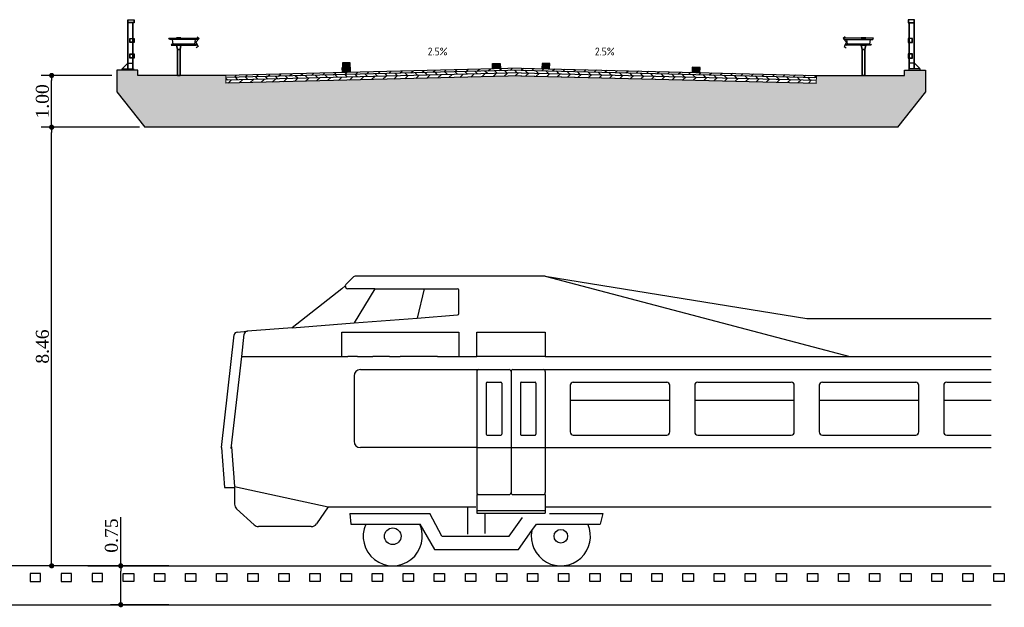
# Model space of a CAD drawing. Extents: x -21 to 90, y -15 to 62.
# Tile 10 of 15: x 58 to 77, y -14 to -3. Entities that reach past the tile are written whole.
import ezdxf
from ezdxf.enums import TextEntityAlignment as Align

# ---------------------------------------------------------------- set-up
doc = ezdxf.new("R2010")
doc.units = 0
doc.header["$LTSCALE"] = 0.1
for name, color, linetype in [('3', 7, 'Continuous'), ('CKNL2201P2501', 2, 'Continuous'), ('CKNL3822P1801', 1, 'Continuous'), ('CKNL4200P3501', 3, 'Continuous'), ('l-ar-deta-pr', 10, 'Continuous'), ('l-mt-deta-pr', 7, 'Continuous'), ('l-tk-deta-con-pr', 1, 'Continuous'), ('TD-B6100_afzetting', 1, 'Continuous'), ('TDNB----_ontwerp', 7, 'Continuous'), ('TDNL6300_profiel', 2, 'Continuous'), ('X-NA6300_profiel', 7, 'Continuous'), ('XDNA----_spoortunnel', 253, 'Continuous')]:
    doc.layers.add(name, color=color, linetype=linetype)
doc.styles.add('ENV-P', font='ISOCP.SHX')
doc.styles.add('INFRA_DIM', font='times.ttf')
doc.dimstyles.new('INFRA-100-M', dxfattribs={"dimtxt": 0.25, "dimasz": 0.1, "dimexe": 0.2, "dimexo": 0.1, "dimgap": 0.05, "dimtad": 1, "dimzin": 0, "dimdsep": 46, "dimtxsty": 'INFRA_DIM', "dimblk1": 'DOT', "dimblk2": 'DOT', "dimsah": 1, "dimcen": 0, "dimclrd": 256, "dimclre": 256, "dimclrt": 7, "dimaunit": 2, "dimadec": 0, "dimazin": 0, "dimtfac": 1, "dimtdec": 3, "dimtofl": 0, "dimtmove": 0, "dimatfit": 3, "dimldrblk": 'DOT', "dimfxl": 1, "dimtolj": 1, "dimtzin": 0, "dimarcsym": 0})
pattern_1 = [(43.5679, (62.21569, -3.65448), (-0.0984714, 0.1035212), [])]
pattern_2 = [(133.5679, (62.21569, -3.65448), (-0.1035212, -0.0984714), [])]

# ---------------------------------------------------------------- blocks, each defined once
blk = doc.blocks.new('RAIL1')
at = {"layer": '3', "color": 2, "linetype": 'Continuous'}
for p, q in [((-165.805, 410.518), (-207.756, 376.558)), ((-207.756, 376.558), (-139.836, 305.641)), ((-139.836, 305.641), (-185.782, 221.74)), ((-185.782, 221.74), (-146.828, 194.771))]:
    blk.add_line(p, q, dxfattribs=at)
for points in [[(379.555, 380.553), (-200.764, 380.553), (-184.783, 358.579), (364.572, 358.579)], [(227.733, 380.553), (143.831, 380.553), (143.831, 389.543), (227.733, 389.543)], [(143.831, 380.553), (227.733, 380.553), (227.733, 389.543), (143.831, 389.543)], [(317.627, 267.686), (330.612, 247.709), (-151.822, 247.709), (-120.858, 267.686)], [(-134.842, 358.579), (313.632, 358.579), (300.647, 267.686), (-120.858, 267.686)], [(227.733, 247.709), (143.831, 247.709), (161.81, 163.808), (210.753, 163.808)], [(143.831, 247.709), (227.733, 247.709), (210.753, 163.808), (161.81, 163.808)], [(227.733, 247.709), (143.831, 247.709), (161.81, 163.808), (210.753, 163.808)], [(227.733, 247.709), (143.831, 247.709), (161.81, 163.808), (210.753, 163.808)], [(161.81, 163.808), (210.753, 163.808), (210.753, -334.607), (161.81, -334.607)], [(210.753, 163.808), (161.81, 163.808), (161.81, -334.607), (210.753, -334.607)], [(161.81, 163.808), (210.753, 163.808), (210.753, -334.607), (161.81, -334.607)], [(161.81, 163.808), (210.753, 163.808), (210.753, -334.607), (161.81, -334.607)]]:
    blk.add_lwpolyline(points, close=True, dxfattribs=at)
blk = doc.blocks.new('ARCAD_63_-T-_afzetting')
at = {"layer": 'TD-B6100_afzetting'}
for p, q in [((0, 0.025), (0, 0.915)), ((0.005, 0.025), (0.005, 0.915)), ((0.095, 0.615), (0.095, 0.915)), ((0.1, 0.615), (0.1, 0.915)), ((0.095, 0.539), (0.095, 0.611)), ((0.1, 0.539), (0.1, 0.611)), ((0.095, 0.315), (0.095, 0.535)), ((0.1, 0.315), (0.1, 0.535)), ((0.095, 0.239), (0.095, 0.311)), ((0.095, 0.025), (0.095, 0.235)), ((0.1, 0.239), (0.1, 0.311)), ((0.1, 0.025), (0.1, 0.235)), ((-0.1, 0.035), (0, 0.135)), ((-0.1, 0.025), (-0.1, 0.035)), ((0, 0.135), (0.1, 0.135))]:
    blk.add_line(p, q, dxfattribs=at)
for points in [[(0, 0.915), (0, 0.975), (0.12, 0.975), (0.12, 0.915)], [(0.004, 0.919), (0.004, 0.971), (0.116, 0.971), (0.116, 0.919)], [(0.04, 0.535), (0.04, 0.615), (0.12, 0.615), (0.12, 0.535)], [(0.044, 0.539), (0.044, 0.611), (0.116, 0.611), (0.116, 0.539)], [(0.04, 0.235), (0.04, 0.315), (0.12, 0.315), (0.12, 0.235)], [(0.044, 0.239), (0.044, 0.311), (0.116, 0.311), (0.116, 0.239)], [(-0.11, 0), (-0.11, 0.025), (0.11, 0.025), (0.11, 0)]]:
    blk.add_lwpolyline(points, close=True, dxfattribs=at)
blk = doc.blocks.new('_DOT')
at = {"color": 0, "linetype": 'ByBlock'}
blk.add_line((-0.5, 0), (-1, 0), dxfattribs=at)
at = {"color": 0, "linetype": 'ByBlock', "const_width": 0.5}
blk.add_lwpolyline([(-0.25, 0, 1), (0.25, 0, 1)], format="xyb", close=True, dxfattribs=at)
blk = doc.blocks.new('*D152')
at = {"layer": 'DEFPOINTS', "color": 0, "transparency": 16777216}
for p in [(58.27, -3.821), (59.53, -3.821), (60.068, -4.821)]:
    blk.add_point(p, dxfattribs=at)
at = {"layer": 'l-mt-deta-pr', "lineweight": -2, "transparency": 16777216}
for p, q in [((59.43, -3.821), (58.07, -3.821)), ((58.27, -4.721), (58.27, -3.921)), ((59.968, -4.821), (58.07, -4.821))]:
    blk.add_line(p, q, dxfattribs=at)
at = {"layer": 'l-mt-deta-pr', "lineweight": -2, "transparency": 16777216, "xscale": 0.1, "yscale": 0.1, "zscale": 0.1}
for p, rotation in [((58.27, -3.821), 90), ((58.27, -4.821), 270)]:
    blk.add_blockref('_DOT', p, dxfattribs=dict(at, rotation=rotation))
at = {"layer": 'l-mt-deta-pr', "color": 7, "transparency": 16777216, "insert": (58.093, -4.321), "char_height": 0.25, "attachment_point": 5, "rotation": 90, "style": 'INFRA_DIM'}
blk.add_mtext('\\A1;1.00', dxfattribs=at)
blk = doc.blocks.new('Verkpijl')
blk.add_lwpolyline([(-0.417, 0, 0, 0, 0), (0.417, 0, 0.075, 0, 0), (0.583, 0, 0, 0, 0)], format="xyseb")
blk = doc.blocks.new('*D174')
at = {"layer": 'DEFPOINTS', "color": 0, "transparency": 16777216}
for p in [(58.27, -4.821), (59.53, -4.821), (60.068, -13.281)]:
    blk.add_point(p, dxfattribs=at)
at = {"layer": 'l-mt-deta-pr', "lineweight": -2, "transparency": 16777216}
for p, q in [((59.43, -4.821), (58.07, -4.821)), ((58.27, -13.181), (58.27, -4.921)), ((59.968, -13.281), (58.07, -13.281))]:
    blk.add_line(p, q, dxfattribs=at)
at = {"layer": 'l-mt-deta-pr', "lineweight": -2, "transparency": 16777216, "xscale": 0.1, "yscale": 0.1, "zscale": 0.1}
for p, rotation in [((58.27, -4.821), 90), ((58.27, -13.281), 270)]:
    blk.add_blockref('_DOT', p, dxfattribs=dict(at, rotation=rotation))
at = {"layer": 'l-mt-deta-pr', "color": 7, "transparency": 16777216, "insert": (58.093, -9.051), "char_height": 0.25, "attachment_point": 5, "rotation": 90, "style": 'INFRA_DIM'}
blk.add_mtext('\\A1;8.46', dxfattribs=at)
blk = doc.blocks.new('sp2')
blk.add_lwpolyline([(100, -150), (100, -300), (-100, -300), (-100, -150)], close=True)
blk = doc.blocks.new('*D175')
at = {"layer": 'DEFPOINTS', "color": 0, "transparency": 16777216}
for p in [(60.633, -13.281), (59.603, -14.031), (60.633, -14.031)]:
    blk.add_point(p, dxfattribs=at)
at = {"layer": 'l-mt-deta-pr', "lineweight": -2, "transparency": 16777216}
for p, q in [((59.603, -13.281), (59.603, -12.343)), ((60.533, -13.281), (59.403, -13.281)), ((59.603, -13.931), (59.603, -13.381)), ((60.533, -14.031), (59.403, -14.031))]:
    blk.add_line(p, q, dxfattribs=at)
at = {"layer": 'l-mt-deta-pr', "lineweight": -2, "transparency": 16777216, "xscale": 0.1, "yscale": 0.1, "zscale": 0.1}
for p, rotation in [((59.603, -13.281), 90.00035851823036), ((59.603, -14.031), 270.0003585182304)]:
    blk.add_blockref('_DOT', p, dxfattribs=dict(at, rotation=rotation))
at = {"layer": 'l-mt-deta-pr', "color": 7, "transparency": 16777216, "insert": (59.425, -12.697), "char_height": 0.25, "attachment_point": 5, "rotation": 90.0004, "style": 'INFRA_DIM'}
blk.add_mtext('\\A1;0.75', dxfattribs=at)
blk = doc.blocks.new('TREIN3')
for p, q in [((-1665.9, 2319.1), (-1725.9, 2259.1)), ((-125, 2325), (-1651.7, 2325)), ((-125, 2325), (1975, 1985)), ((-125, 2325), (2320.1, 1680)), ((-1760, 2225), (-2158.2, 1910.9)), ((-1760, 2225), (-1731.6, 2247.2)), ((-1492.9, 2225), (-1711.7, 2225)), ((-1492.9, 2225), (-1660, 1949.7)), ((-1492.9, 2225), (-1097.6, 2225)), ((-1097.6, 2225), (-1152.6, 1989.1)), ((-1097.6, 2225), (-830, 2225)), ((-820, 2024.3), (-820, 2215)), ((-1660, 1949.7), (-1152.6, 1989.1)), ((-1152.6, 1989.1), (-829.2, 2014.3)), ((1975, 1985), (3456.9, 1985)), ((-2158.2, 1910.9), (-2515.2, 1883.2)), ((-2158.2, 1910.9), (-1660, 1949.7)), ((-2725, 950), (-2622.3, 1854.5)), ((-2599.4, 1876.6), (-2515.2, 1883.2)), ((-2563.3, 1680), (-2542.8, 1860.7)), ((-2515.2, 1883.2), (-2519.9, 1882.8)), ((-1760, 1680), (-1760, 1875)), ((-1760, 1875), (-1709.9, 1875)), ((-1709.9, 1875), (-1633.7, 1875)), ((-1633.7, 1875), (-1574.4, 1875)), ((-1574.4, 1875), (-1509.4, 1875)), ((-1509.4, 1875), (-1444.5, 1875)), ((-1444.5, 1875), (-1376.7, 1875)), ((-1376.7, 1875), (-1289.2, 1875)), ((-1289.2, 1875), (-1224.2, 1875)), ((-1224.2, 1875), (-1142.3, 1875)), ((-1142.3, 1875), (-1060.4, 1875)), ((-1060.4, 1875), (-989.8, 1875)), ((-989.8, 1875), (-905.1, 1875)), ((-905.1, 1875), (-820, 1875)), ((-820, 1875), (-820, 1680)), ((-675, 1875), (-125, 1875)), ((-675, 1844.1), (-675, 1875)), ((-675, 1810.2), (-675, 1844.1)), ((-125, 1875), (-125, 1844.1)), ((-125, 1844.1), (-125, 1810.2)), ((-675, 1784.8), (-675, 1810.2)), ((-675, 1750.9), (-675, 1784.8)), ((-675, 1708.6), (-675, 1750.9)), ((-125, 1810.2), (-125, 1784.8)), ((-125, 1784.8), (-125, 1750.9)), ((-125, 1750.9), (-125, 1708.6)), ((-2647.2, 941.2), (-2563.3, 1680)), ((-2563.3, 1680), (-1760, 1680)), ((-1760, 1680), (-1709.9, 1680)), ((-1633.7, 1680), (-1709.9, 1680)), ((-1633.7, 1680), (-1574.4, 1680)), ((-1574.4, 1680), (-1509.4, 1680)), ((-1444.5, 1680), (-1509.4, 1680)), ((-1376.7, 1680), (-1444.5, 1680)), ((-1376.7, 1680), (-1289.2, 1680)), ((-1224.2, 1680), (-1289.2, 1680)), ((-1142.3, 1680), (-1224.2, 1680)), ((-1060.4, 1680), (-1142.3, 1680)), ((-989.8, 1680), (-1060.4, 1680)), ((-989.8, 1680), (-905.1, 1680)), ((-905.1, 1680), (-820, 1680)), ((-820, 1680), (-675, 1680)), ((-675, 1680), (-675, 1708.6)), ((-125, 1680), (-675, 1680)), ((-125, 1708.6), (-125, 1680)), ((-125, 1680), (3456.9, 1680)), ((-1660, 1525), (-1660, 1000)), ((-1610, 1575), (-660, 1575)), ((-675, 1560), (-675, 950)), ((-660, 1575), (-415, 1575)), ((-400, 1560), (-400, 950)), ((-385, 1575), (-140, 1575)), ((-140, 1575), (3456.9, 1575)), ((-125, 1560), (-125, 950)), ((-600, 1467.5), (-600, 1057.5)), ((-592.5, 1475), (-482.5, 1475)), ((-475, 1467.5), (-475, 1057.5)), ((-325, 1467.5), (-325, 1057.5)), ((-317.5, 1475), (-207.5, 1475)), ((-200, 1467.5), (-200, 1057.5)), ((75, 1450), (75, 1344.1)), ((100, 1475), (850, 1475)), ((875, 1344.1), (875, 1450)), ((1075, 1450), (1075, 1344.1)), ((1100, 1475), (1850, 1475)), ((1875, 1344.1), (1875, 1450)), ((2075, 1450), (2075, 1344.1)), ((2100, 1475), (2850, 1475)), ((2875, 1344.1), (2875, 1450)), ((3075, 1450), (3075, 1344.1)), ((3100, 1475), (3456.9, 1475)), ((75, 1344.1), (75, 1330.8)), ((75, 1330.8), (875, 1330.8)), ((75, 1330.8), (75, 1075)), ((875, 1330.8), (875, 1344.1)), ((875, 1075), (875, 1330.8)), ((1075, 1344.1), (1075, 1330.8)), ((1075, 1330.8), (1875, 1330.8)), ((1075, 1330.8), (1075, 1075)), ((1875, 1330.8), (1875, 1344.1)), ((1875, 1075), (1875, 1330.8)), ((2075, 1344.1), (2075, 1330.8)), ((2075, 1330.8), (2875, 1330.8)), ((2075, 1330.8), (2075, 1075)), ((2875, 1330.8), (2875, 1344.1)), ((2875, 1075), (2875, 1330.8)), ((3075, 1344.1), (3075, 1330.8)), ((3075, 1330.8), (3456.9, 1330.8)), ((3075, 1330.8), (3075, 1075)), ((-592.5, 1050), (-482.5, 1050)), ((-317.5, 1050), (-207.5, 1050)), ((100, 1050), (850, 1050)), ((1100, 1050), (1850, 1050)), ((2100, 1050), (2850, 1050)), ((3100, 1050), (3456.9, 1050)), ((-2725, 950), (-2700, 630)), ((-2645.5, 956.2), (-2620.5, 636.2)), ((-675, 950), (-1610, 950)), ((-675, 950), (-675, 587.5)), ((-675, 950), (-400, 950)), ((-400, 950), (-400, 587.5)), ((-400, 950), (-125, 950)), ((-125, 950), (3456.9, 950)), ((-125, 950), (-125, 587.5)), ((-2620.5, 636.2), (-1870, 472.5)), ((-2700, 630), (-2620.5, 630)), ((-2620.5, 630), (-2620.5, 494.5)), ((-675, 572.5), (-675, 445.4)), ((-660, 572.5), (-415, 572.5)), ((-385, 572.5), (-140, 572.5)), ((-125, 572.5), (-125, 472.5)), ((-2463.3, 328.2), (-2604.3, 457.6)), ((-1870, 472.5), (-1962.8, 336.8)), ((-1870, 472.5), (-683, 472.5)), ((-1694.4, 419.3), (-1051.8, 419.3)), ((-1694.4, 419.3), (-1687.7, 335.1)), ((-956.6, 237.5), (-1051.8, 419.3)), ((-750.5, 472.5), (-750.5, 255.4)), ((-675, 445.4), (-125, 445.4)), ((-675, 445.4), (-675, 422.5)), ((-675, 422.5), (-125, 422.5)), ((-610.9, 422.5), (-610.9, 259.8)), ((-125, 472.5), (3456.9, 472.5)), ((-125, 472.5), (-125, 445.4)), ((-125, 445.4), (-125, 422.5)), ((-92.5, 419.3), (337.3, 419.3)), ((337.3, 419.3), (315.2, 335.1)), ((-1687.7, 335.1), (-1566.5, 335.1)), ((-1566.5, 335.1), (-1133.5, 335.1)), ((-1133.5, 335.1), (-1014.2, 131.3)), ((-416, 237.5), (-307.4, 388.3)), ((-233, 283.7), (-196.6, 335.1)), ((-196.6, 335.1), (216.5, 335.1)), ((216.5, 335.1), (315.2, 335.1)), ((-2004.1, 315), (-2429.5, 315)), ((-956.6, 237.5), (-416, 237.5)), ((-340.6, 131.3), (-233, 283.7)), ((-1014.2, 131.3), (-340.6, 131.3))]:
    blk.add_line(p, q)
for centre, radius in [((-1350, 237.5), 66.3), ((0, 237.5), 54.5)]:
    blk.add_circle(centre, radius)
for centre, radius, start, end in [((-1651.7, 2305), 20, 90, 135), ((-1711.7, 2245), 20, 173.6108, 270), ((-1711.7, 2245), 20, 135, 173.6108), ((-830, 2215), 10, 0, 90), ((-830, 2024.3), 10, 274.44738, 0), ((-2597.5, 1851.7), 25, 94.44738, 173.52388), ((-2518, 1857.9), 25, 94.44738, 173.52388), ((-1610, 1525), 50, 90, 180), ((-660, 1560), 15, 90, 180), ((-415, 1560), 15, 0, 90), ((-385, 1560), 15, 90, 180), ((-140, 1560), 15, 0, 90), ((-592.5, 1467.5), 7.5, 90, 180), ((-482.5, 1467.5), 7.5, 0, 90), ((-317.5, 1467.5), 7.5, 90, 180), ((-207.5, 1467.5), 7.5, 0, 90), ((100, 1450), 25, 90, 180), ((850, 1450), 25, 0, 90), ((1100, 1450), 25, 90, 180), ((1850, 1450), 25, 0, 90), ((2100, 1450), 25, 90, 180), ((2850, 1450), 25, 0, 90), ((3100, 1450), 25, 90, 180), ((-592.5, 1057.5), 7.5, 180, 270), ((-482.5, 1057.5), 7.5, 270, 0), ((-317.5, 1057.5), 7.5, 180, 270), ((-207.5, 1057.5), 7.5, 270, 0), ((100, 1075), 25, 180, 270), ((850, 1075), 25, 270, 0), ((1100, 1075), 25, 180, 270), ((1850, 1075), 25, 270, 0), ((2100, 1075), 25, 180, 270), ((2850, 1075), 25, 270, 0), ((3100, 1075), 25, 180, 270), ((-1610, 1000), 50, 180, 270), ((-660, 587.5), 15, 180, 270), ((-415, 587.5), 15, 270, 0), ((-385, 587.5), 15, 180, 270), ((-140, 587.5), 15, 270, 0), ((-2570.5, 494.5), 50, 180, 227.43699), ((-2429.5, 365), 50, 227.43699, 270), ((-2004.1, 365), 50, 270, 325.64049), ((-1350, 237.5), 237.5, 155.72747, 24.27253), ((0, 237.5), 237.5, 168.78821, 24.27253)]:
    blk.add_arc(centre, radius, start, end)

msp = doc.modelspace()

# ---------------------------------------------------------------- hatches: boundary and pattern name
at = {"layer": 'l-ar-deta-pr'}
h = msp.add_hatch(dxfattribs=at)
h.set_pattern_fill('ANSI31', color=8, scale=0.045, angle=-1.4321, style=0)
h.set_pattern_definition(pattern_1)
h.paths.add_polyline_path([(67.33, -3.678), (67.331, -3.718), (61.633, -3.861), (61.632, -3.821)])
h = msp.add_hatch(dxfattribs=at)
h.set_pattern_fill('ANSI31', color=8, scale=0.045, angle=88.5679, style=0)
h.set_pattern_definition(pattern_2)
h.paths.add_polyline_path([(67.331, -3.718), (67.332, -3.768), (61.634, -3.911), (61.633, -3.861)])
h = msp.add_hatch(dxfattribs=at)
h.set_pattern_fill('ANSI31', color=8, scale=0.045, angle=-1.4321, style=0)
h.set_pattern_definition(pattern_1)
h.paths.add_polyline_path([(67.332, -3.768), (67.334, -3.828), (61.636, -3.971), (61.634, -3.911)])
h = msp.add_hatch(dxfattribs=at)
h.set_pattern_fill('ANSI31', color=8, scale=0.045, angle=-1.4321, style=0)
h.set_pattern_definition(pattern_1)
h.paths.add_polyline_path([(67.328, -3.768), (67.326, -3.828), (73.025, -3.971), (73.026, -3.911)])
h = msp.add_hatch(dxfattribs=at)
h.set_pattern_fill('ANSI31', color=8, scale=0.045, angle=88.5679, style=0)
h.set_pattern_definition(pattern_2)
h.paths.add_polyline_path([(67.329, -3.718), (67.328, -3.768), (73.026, -3.911), (73.027, -3.861)])
h = msp.add_hatch(dxfattribs=at)
h.set_pattern_fill('ANSI31', color=8, scale=0.045, angle=-1.4321, style=0)
h.set_pattern_definition(pattern_1)
h.paths.add_polyline_path([(67.33, -3.678), (67.329, -3.718), (73.027, -3.861), (73.028, -3.821)])
at = {"layer": 'X-NA6300_profiel'}
for points in [[(64.03, -3.578), (63.88, -3.578), (63.88, -3.678), (64.03, -3.678)], [(63.879, -3.665), (64.029, -3.661), (64.031, -3.761), (63.881, -3.765)], [(70.782, -3.665), (70.632, -3.661), (70.629, -3.761), (70.779, -3.765)]]:
    msp.add_hatch(color=256, dxfattribs=at).paths.add_polyline_path(points)
h = msp.add_hatch(color=256, dxfattribs=at)
h.paths.add_polyline_path([(66.778, -3.592), (66.928, -3.588), (66.93, -3.688), (66.78, -3.692)])
edge = h.paths.add_edge_path()
edge.add_line((66.778, -3.592), (66.928, -3.588))
h = msp.add_hatch(color=256, dxfattribs=at)
h.paths.add_polyline_path([(67.883, -3.592), (67.733, -3.588), (67.73, -3.688), (67.88, -3.692)])
edge = h.paths.add_edge_path()
edge.add_line((67.883, -3.592), (67.733, -3.588))
at = {"layer": 'XDNA----_spoortunnel'}
msp.add_hatch(color=256, dxfattribs=at).paths.add_polyline_path([(75.13, -4.14), (75.13, -3.721), (74.73, -3.721), (74.73, -3.821), (73.03, -3.821), (73.023, -3.971), (67.334, -3.828), (61.63, -3.971), (61.63, -3.821), (59.93, -3.821), (59.93, -3.721), (59.53, -3.721), (59.53, -4.14), (60.068, -4.821), (74.593, -4.821)])

# ---------------------------------------------------------------- linework, layer by layer
at = {"layer": 'CKNL2201P2501'}
msp.add_line((53.023, -14.031), (76.402, -14.031), dxfattribs=at)
at = {"layer": 'CKNL3822P1801'}
for q in [(53.023, -13.281), (76.402, -13.281)]:
    msp.add_line((58.966, -13.281), q, dxfattribs=at)
at = {"layer": 'CKNL4200P3501', "lineweight": 0, "flags": 128}
msp.add_lwpolyline([(75.13, -4.14), (75.13, -3.721), (74.73, -3.721), (74.73, -3.821), (73.03, -3.821), (73.023, -3.971), (67.334, -3.828), (61.63, -3.971), (61.63, -3.821), (59.93, -3.821), (59.93, -3.721), (59.53, -3.721), (59.53, -4.14), (60.068, -4.821), (74.593, -4.821)], close=True, dxfattribs=at)
at = {"layer": 'l-tk-deta-con-pr', "ltscale": 0.1}
for p, q in [((67.33, -3.678), (61.63, -3.821)), ((67.331, -3.718), (61.63, -3.861)), ((67.332, -3.768), (61.632, -3.911)), ((67.328, -3.768), (73.028, -3.911)), ((67.329, -3.718), (73.03, -3.861)), ((67.33, -3.678), (73.03, -3.821)), ((67.334, -3.828), (61.634, -3.971)), ((67.326, -3.828), (73.026, -3.971))]:
    msp.add_line(p, q, dxfattribs=at)
at = {"layer": 'TDNL6300_profiel'}
for p, q in [((64.03, -3.578), (63.88, -3.578)), ((63.88, -3.578), (63.88, -3.678)), ((64.03, -3.678), (64.03, -3.578)), ((66.778, -3.592), (66.928, -3.588)), ((66.78, -3.692), (66.778, -3.592)), ((66.928, -3.588), (66.93, -3.688)), ((67.733, -3.588), (67.73, -3.688)), ((67.883, -3.592), (67.733, -3.588)), ((67.88, -3.692), (67.883, -3.592))]:
    msp.add_line(p, q, dxfattribs=at)
at = {"layer": 'TDNL6300_profiel', "flags": 128}
for points in [[(64.03, -3.578), (63.88, -3.578), (63.88, -3.678), (64.03, -3.678)], [(66.778, -3.592), (66.928, -3.588), (66.93, -3.688), (66.78, -3.692)], [(67.883, -3.592), (67.733, -3.588), (67.73, -3.688), (67.88, -3.692)], [(63.879, -3.665), (64.029, -3.661), (64.031, -3.761), (63.881, -3.765)], [(70.782, -3.665), (70.632, -3.661), (70.629, -3.761), (70.779, -3.765)]]:
    msp.add_lwpolyline(points, close=True, dxfattribs=at)
for points in [[(61.63, -3.821), (59.93, -3.821), (59.93, -3.721), (59.53, -3.721), (59.53, -4.14)], [(59.53, -3.721), (59.53, -4.14), (60.068, -4.821)], [(73.03, -3.821), (74.73, -3.821), (74.73, -3.721), (75.13, -3.721), (75.13, -4.14)], [(75.13, -3.721), (75.13, -4.14), (74.593, -4.821)], [(74.593, -4.821), (60.068, -4.821)]]:
    msp.add_lwpolyline(points, dxfattribs=at)
at = {"layer": 'TDNL6300_profiel'}
for points in [[(63.879, -3.665), (64.029, -3.661), (64.031, -3.761)], [(63.881, -3.765), (63.879, -3.665)], [(70.782, -3.665), (70.632, -3.661), (70.629, -3.761)], [(70.779, -3.765), (70.782, -3.665)]]:
    msp.add_lwpolyline(points, dxfattribs=at)

# ---------------------------------------------------------------- block references
at = {"layer": 'CKNL3822P1801', "yscale": 0.001, "zscale": 0.001}
for p, xscale in [((57.953, -13.282), -0.001), ((58.553, -13.282), -0.001), ((59.153, -13.282), -0.001), ((59.753, -13.282), 0.001), ((60.353, -13.282), 0.001), ((60.953, -13.282), 0.001), ((61.553, -13.282), 0.001), ((62.153, -13.282), 0.001), ((62.753, -13.282), 0.001), ((63.353, -13.282), 0.001), ((63.953, -13.282), 0.001), ((64.553, -13.282), 0.001), ((65.153, -13.282), 0.001), ((65.753, -13.282), 0.001), ((66.353, -13.282), 0.001), ((66.953, -13.282), 0.001), ((67.553, -13.282), 0.001), ((68.153, -13.282), 0.001), ((68.753, -13.282), 0.001), ((69.353, -13.282), 0.001), ((69.953, -13.282), 0.001), ((70.553, -13.282), 0.001), ((71.153, -13.282), 0.001), ((71.753, -13.282), 0.001), ((72.353, -13.282), 0.001), ((72.953, -13.282), 0.001), ((73.553, -13.282), 0.001), ((74.153, -13.282), 0.001), ((74.753, -13.282), 0.001), ((75.353, -13.282), 0.001), ((75.953, -13.282), 0.001), ((76.553, -13.282), 0.001)]:
    msp.add_blockref('sp2', p, dxfattribs=dict(at, xscale=xscale))
at = {"layer": 'l-tk-deta-con-pr', "ltscale": 0.1, "rotation": 181.432096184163}
msp.add_blockref('Verkpijl', (65.661, -3.477), dxfattribs=at)
at = {"layer": 'l-tk-deta-con-pr', "ltscale": 0.1, "xscale": -1, "rotation": 178.5679038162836}
msp.add_blockref('Verkpijl', (68.999, -3.477), dxfattribs=at)
at = {"layer": 'TD-B6100_afzetting'}
msp.add_blockref('ARCAD_63_-T-_afzetting', (59.74, -3.721), dxfattribs=at)
at = {"layer": 'TD-B6100_afzetting', "xscale": -1}
msp.add_blockref('ARCAD_63_-T-_afzetting', (74.92, -3.721), dxfattribs=at)
at = {"layer": 'TDNB----_ontwerp', "color": 0, "xscale": 0.002402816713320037, "yscale": 0.002402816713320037, "zscale": 0.002402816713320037}
msp.add_blockref('TREIN3', (68.096, -13.281), dxfattribs=at)
at = {"layer": 'TDNL6300_profiel', "yscale": 0.001001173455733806}
for p, xscale in [((60.91, -3.486), -0.001001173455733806), ((73.75, -3.486), 0.001001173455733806)]:
    msp.add_blockref('RAIL1', p, dxfattribs=dict(at, xscale=xscale))

# ---------------------------------------------------------------- texts
at = {"layer": 'TDNL6300_profiel', "style": 'ENV-P'}
for p in [(65.717, -3.434), (68.944, -3.434)]:
    msp.add_text('2.5%', height=0.15, dxfattribs=at).set_placement(p, align=Align.CENTER)

# ---------------------------------------------------------------- dimensions: what is measured, and where the dimension line sits
at = {"layer": 'l-mt-deta-pr'}
for base, p1, p2, picture, middle in [((58.27, -3.821), (60.068, -4.821), (59.53, -3.821), '*D152', (58.093, -4.321)), ((58.27, -4.821), (60.068, -13.281), (59.53, -4.821), '*D174', (58.093, -9.051))]:
    dim = msp.add_linear_dim(base=base, p1=p1, p2=p2, angle=90, dimstyle='INFRA-100-M', dxfattribs=at)
    dim.commit()
    dim.dimension.update_dxf_attribs({"geometry": picture, "text_midpoint": middle})
dim = msp.add_linear_dim(base=(59.603, -14.031), p1=(60.633, -13.281), p2=(60.633, -14.031), angle=90.0004, dimstyle='INFRA-100-M', dxfattribs=at)
dim.commit()
dim.dimension.update_dxf_attribs({"geometry": '*D175', "text_midpoint": (59.603, -12.697), "dimtype": 160})

doc.saveas('drawing.dxf')
